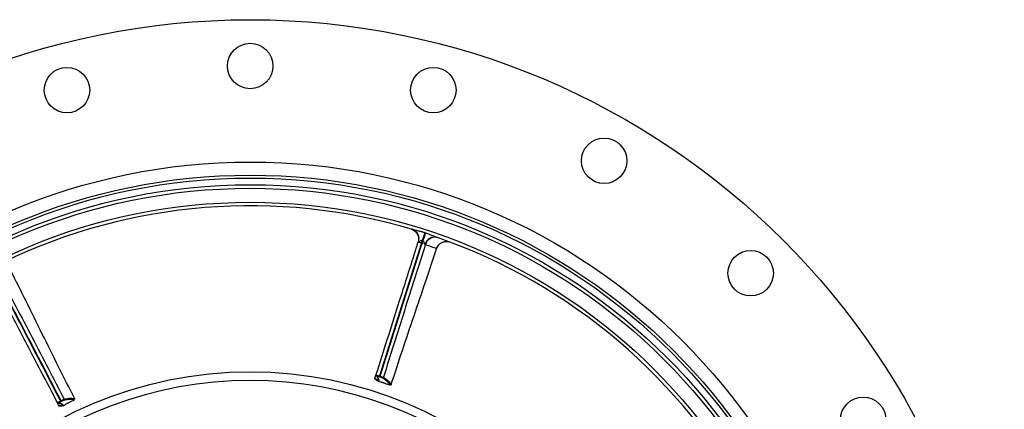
# Model space of a CAD drawing. Header units: millimetres. Extents: x 1557 to 3283, y 1651 to 3377.
# Tile 9 of 9: x 2156 to 3283, y 2931 to 3377. Entities that reach past the tile are written whole.
import ezdxf

# ---------------------------------------------------------------- set-up
doc = ezdxf.new("R2010")
doc.units = ezdxf.units.MM
doc.header["$LTSCALE"] = 2

msp = doc.modelspace()

# ---------------------------------------------------------------- linework, layer by layer
at = {"color": 7, "linetype": 'Continuous', "lineweight": 25}
for p, q in [((2603.8, 3137.7), (2603.9, 3137.7)), ((2562.4, 2966.9), (2566.4, 2978.8)), ((2566.7, 2964.5), (2564.9, 2965.1)), ((2568.1, 2968.2), (2567.3, 2968.5)), ((2567.6, 2969.4), (2568.4, 2969.1)), ((2581, 2959.7), (2581.1, 2959.7)), ((2200.6, 2935.3), (2195, 2946.5)), ((2202.5, 2940.7), (2203.3, 2941.1)), ((2218.8, 2943.4), (2218.9, 2943.4)), ((2203.7, 2940.2), (2203, 2939.8)), ((2205.3, 2936.6), (2203.6, 2935.7)), ((2204.3, 2936.7), (2204.1, 2936.9))]:
    msp.add_line(p, q, dxfattribs=at)
at = {"color": 7, "linetype": 'Continuous', "lineweight": 25, "flags": 128}
for points in [[(2619.5, 3133.6), (2619.3, 3132.8), (2619, 3131.8), (2618.6, 3130.7), (2618.2, 3129.6), (2617.9, 3128.3), (2617.4, 3127.1), (2617, 3125.7), (2616.6, 3124.4)], [(2620.3, 3133.3), (2620.1, 3132.5), (2619.7, 3131.6), (2619.4, 3130.5), (2619, 3129.3), (2618.6, 3128.1), (2618.2, 3126.8), (2617.8, 3125.5), (2617.3, 3124.1)], [(2567.3, 2968.5), (2567.3, 2968.5), (2567.4, 2968.5), (2567.4, 2968.6), (2567.4, 2968.7), (2567.5, 2968.9), (2567.5, 2969), (2567.6, 2969.2), (2567.6, 2969.4)], [(2568.1, 2968.2), (2568.1, 2968.2), (2568.2, 2968.3), (2568.2, 2968.4), (2568.2, 2968.5), (2568.3, 2968.6), (2568.3, 2968.8), (2568.4, 2969), (2568.4, 2969.1)], [(2203.7, 2940.2), (2203.7, 2940.3), (2203.7, 2940.3), (2203.6, 2940.4), (2203.6, 2940.5), (2203.5, 2940.6), (2203.4, 2940.8), (2203.4, 2940.9), (2203.3, 2941.1)], [(2203, 2939.8), (2203, 2939.9), (2202.9, 2939.9), (2202.9, 2940), (2202.8, 2940.1), (2202.8, 2940.2), (2202.7, 2940.4), (2202.6, 2940.6), (2202.5, 2940.7)]]:
    msp.add_lwpolyline(points, dxfattribs=at)
at = {"color": 7, "linetype": 'Continuous', "lineweight": 25}
for centre, radius in [((2419.7, 2514.3), 863), ((2419.7, 3324.3), 26), ((2210, 3296.7), 26), ((2629.3, 3296.7), 26), ((2824.7, 3215.8), 26), ((2419.7, 2514.3), 700), ((2419.7, 2514.3), 685), ((2419.7, 2514.3), 681.7), ((2419.7, 2514.3), 674), ((2419.7, 2514.3), 670), ((2419.7, 2514.3), 654), ((2992.4, 3087.1), 26), ((2419.7, 2514.3), 460), ((3121.2, 2919.3), 26)]:
    msp.add_circle(centre, radius, dxfattribs=at)
for centre, radius, start, end in [((2419.7, 2514.3), 650, 73.4051, 115.7442), ((2601.4, 3126.5), 11.5, 340.1791, 70.2297), ((2630.9, 3116.9), 11.5, 73.9747, 164.6684), ((2631.5, 3116.3), 11.9, 71.206, 162.7777), ((2419.7, 2514.3), 650, 28.4051, 70.7442), ((2419.7, 2514.3), 450, 287.9297, 252.0703), ((2571.2, 2968.2), 1, 253.4173, 342.2746), ((2205.9, 2942.4), 1, 298.4212, 27.272)]:
    msp.add_arc(centre, radius, start, end, dxfattribs=at)
for points, knots in [([(2603.9, 3137.7), (2604, 3137.7), (2604.4, 3137.5), (2605.3, 3137.2), (2607, 3136.3), (2608.8, 3134.9), (2610.3, 3133), (2611.4, 3131), (2612.2, 3128.9), (2612.3, 3127.4), (2612.3, 3126.7)], [0, 0, 0, 0, 0.008172, 0.085666, 0.204409, 0.393052, 0.544219, 0.693449, 0.857392, 1, 1, 1, 1]), ([(2605.3, 3137.3), (2605.9, 3137.1), (2606.4, 3137), (2607.6, 3136.7), (2608.2, 3136.6), (2609.9, 3136.2), (2611.2, 3135.9), (2613.6, 3135.3), (2614.8, 3135), (2617.2, 3134.3), (2618.4, 3134), (2619.5, 3133.6)], [0, 0, 0, 0, 0.125, 0.125, 0.25, 0.25, 0.5, 0.5, 0.75, 0.75, 1, 1, 1, 1]), ([(2619.5, 3133.6), (2619.7, 3133.6), (2619.8, 3133.5), (2619.9, 3133.5), (2620, 3133.4), (2620.2, 3133.4), (2620.3, 3133.3)], [0, 0, 0, 0, 0.000171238, 0.000171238, 0.000171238, 0.0004115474, 0.0004115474, 0.0004115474, 0.0004115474]), ([(2620.3, 3133.3), (2621.1, 3133.1), (2623.7, 3132.2), (2627.3, 3130.8), (2631.1, 3129.1), (2633.2, 3128.3), (2634, 3128)], [0, 0, 0, 0, 0.172926, 0.529382, 0.795145, 1, 1, 1, 1]), ([(2563.8, 2970.5), (2564.4, 2972.4), (2569.2, 2987.6), (2578.2, 3016), (2592, 3059.8), (2603.3, 3095.3), (2610.3, 3117.6), (2611.8, 3122.6)], [0, 0, 0, 0, 0.038378, 0.29937, 0.560351, 0.902386, 1, 1, 1, 1]), ([(2616.6, 3124.4), (2612.5, 3111.4), (2608.4, 3098.5), (2600.3, 3072.7), (2596.2, 3059.8), (2588, 3034), (2583.9, 3021.1), (2575.8, 2995.2), (2571.7, 2982.3), (2567.6, 2969.4)], [0, 0, 0, 0, 0.25, 0.25, 0.5, 0.5, 0.75, 0.75, 1, 1, 1, 1]), ([(2568.4, 2969.1), (2572.5, 2982.1), (2576.6, 2995), (2584.7, 3020.8), (2588.8, 3033.7), (2597, 3059.5), (2601, 3072.5), (2607.1, 3091.8), (2609.2, 3098.3), (2613.3, 3111.2), (2615.3, 3117.7), (2617.3, 3124.1)], [0, 0, 0, 0, 0.25, 0.25, 0.5, 0.5, 0.75, 0.75, 0.875, 0.875, 1, 1, 1, 1]), ([(2612.3, 3126.7), (2612.3, 3126.5), (2612.5, 3125.5), (2612.3, 3124.1), (2611.9, 3123), (2611.7, 3122.6)], [0, 0, 0, 0, 0.105824, 0.735543, 1, 1, 1, 1]), ([(2612.2, 3122.6), (2612.1, 3122.6), (2611.8, 3122.7), (2611.8, 3122.6), (2611.8, 3122.6)], [0, 0, 0, 0, 0.420654, 1, 1, 1, 1]), ([(2616.6, 3124.4), (2616.3, 3124.4), (2616.1, 3124.5), (2615.7, 3124.4), (2615.4, 3124.3), (2614.8, 3124.1), (2614.4, 3123.9), (2613.7, 3123.4), (2613.4, 3123.2), (2612.9, 3122.9), (2612.8, 3122.8), (2612.5, 3122.6), (2612.3, 3122.6), (2612.2, 3122.6)], [0, 0, 0, 0, 0.125, 0.125, 0.25, 0.25, 0.5, 0.5, 0.75, 0.75, 0.875, 0.875, 1, 1, 1, 1]), ([(2617.3, 3124.1), (2617.2, 3124.2), (2617, 3124.2), (2616.9, 3124.3), (2616.8, 3124.3), (2616.7, 3124.3), (2616.6, 3124.4)], [0, 0, 0, 0, 0.0002366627, 0.0002366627, 0.0002366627, 0.0004053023, 0.0004053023, 0.0004053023, 0.0004053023]), ([(2619.8, 3120), (2619.7, 3120), (2619.6, 3120.2), (2619.5, 3120.4), (2619.4, 3120.6), (2619.2, 3121.2), (2619.1, 3121.6), (2618.8, 3122.4), (2618.6, 3122.8), (2618.2, 3123.4), (2618.1, 3123.6), (2617.8, 3123.9), (2617.6, 3124), (2617.3, 3124.1)], [0, 0, 0, 0, 0.125, 0.125, 0.25, 0.25, 0.5, 0.5, 0.75, 0.75, 0.875, 0.875, 1, 1, 1, 1]), ([(2633.1, 3115.1), (2633.2, 3115.4), (2633.6, 3116.7), (2634.7, 3118.5), (2636.3, 3120.3), (2638.1, 3121.7), (2640, 3122.6), (2641.8, 3123.2), (2643.5, 3123.4), (2645.1, 3123.4), (2646.3, 3123.3), (2647.3, 3123.1), (2648, 3122.9), (2648.4, 3122.8), (2648.5, 3122.7), (2648.5, 3122.7)], [0, 0, 0, 0, 0.0596359, 0.1997153, 0.3270187, 0.4440346, 0.5519019, 0.6507971, 0.7402778, 0.8193578, 0.8865403, 0.9399303, 0.9776869, 0.9985412, 1, 1, 1, 1]), ([(2620.1, 3119.8), (2616.1, 3107.1), (2612.1, 3094.5), (2604.1, 3069.2), (2600.1, 3056.5), (2592.1, 3031.2), (2588.1, 3018.5), (2580.1, 2993.2), (2576.1, 2980.5), (2572.2, 2967.9)], [0, 0, 0, 0, 0.25, 0.25, 0.5, 0.5, 0.75, 0.75, 1, 1, 1, 1]), ([(2581.1, 2959.7), (2585.3, 2972.7), (2593.9, 2998.9), (2607.2, 3038.3), (2620.3, 3077.1), (2628.9, 3102.7), (2633, 3115.1)], [0, 0, 0, 0, 0.249498, 0.505364, 0.761202, 1, 1, 1, 1]), ([(2218.9, 2943.4), (2212.7, 2955.6), (2200.3, 2980.2), (2181.8, 3017.4), (2163.6, 3054.2), (2151.6, 3078.3), (2145.7, 3090)], [0, 0, 0, 0, 0.249498, 0.505365, 0.761202, 1, 1, 1, 1]), ([(2199, 2938.8), (2192.9, 2950.6), (2186.8, 2962.4), (2174.5, 2986), (2168.4, 2997.8), (2159.2, 3015.4), (2156.1, 3021.3), (2150, 3033.1), (2146.9, 3039), (2140.8, 3050.8), (2137.7, 3056.7), (2131.6, 3068.5), (2128.5, 3074.4), (2125.5, 3080.3)], [0, 0, 0, 0, 0.25, 0.25, 0.5, 0.5, 0.625, 0.625, 0.75, 0.75, 0.875, 0.875, 1, 1, 1, 1]), ([(2127.5, 3084.9), (2130.4, 3079.4), (2141.7, 3057.7), (2159.4, 3023.7), (2180.6, 2982.9), (2194.3, 2956.5), (2201.6, 2942.5), (2202.5, 2940.7)], [0, 0, 0, 0, 0.115344, 0.451094, 0.707273, 0.963452, 1, 1, 1, 1]), ([(2203.3, 2941.1), (2197, 2953.1), (2190.8, 2965.1), (2178.3, 2989.2), (2172, 3001.2), (2159.5, 3025.2), (2153.3, 3037.2), (2143.9, 3055.2), (2140.8, 3061.2), (2134.5, 3073.3), (2131.4, 3079.3), (2128.3, 3085.3)], [0, 0, 0, 0, 0.25, 0.25, 0.5, 0.5, 0.75, 0.75, 0.875, 0.875, 1, 1, 1, 1]), ([(2133.3, 3084.2), (2139.4, 3072.4), (2145.5, 3060.6), (2157.8, 3037.1), (2163.9, 3025.3), (2176.2, 3001.7), (2182.3, 2990), (2194.6, 2966.4), (2200.7, 2954.6), (2206.8, 2942.8)], [0, 0, 0, 0, 0.25, 0.25, 0.5, 0.5, 0.75, 0.75, 1, 1, 1, 1]), ([(2563.1, 2965.6), (2562.8, 2965.7), (2562.6, 2965.9), (2562.3, 2966.4), (2562.3, 2966.7), (2562.4, 2966.9)], [0, 0, 0, 0, 0.5, 0.5, 1, 1, 1, 1]), ([(2566.1, 2963.5), (2565.8, 2963.6), (2565.2, 2963.8), (2564, 2964.9), (2563.2, 2965.5), (2563.1, 2965.6)], [0, 0, 0, 0, 0.422086, 0.898436, 1, 1, 1, 1]), ([(2563.9, 2969.6), (2563.9, 2969.6), (2563.8, 2969.7), (2563.8, 2969.9), (2563.7, 2970.2), (2563.8, 2970.4), (2563.8, 2970.5)], [0, 0, 0, 0, 0.1553095, 0.3777455, 0.5955743, 1, 1, 1, 1]), ([(2563.8, 2970.5), (2563.8, 2970.5), (2563.8, 2970.5), (2563.9, 2970.5), (2563.9, 2970.5), (2564.2, 2970.4), (2564.5, 2970.3), (2565, 2970.2), (2565.2, 2970.1), (2565.6, 2970), (2565.9, 2969.9), (2566.3, 2969.8), (2566.6, 2969.7), (2567.1, 2969.6), (2567.4, 2969.5), (2567.6, 2969.4)], [0, 0, 0, 0, 0.125, 0.125, 0.25, 0.25, 0.5, 0.5, 0.625, 0.625, 0.75, 0.75, 0.875, 0.875, 1, 1, 1, 1]), ([(2563.9, 2969.6), (2564.1, 2969.4), (2564.4, 2969.1), (2564.8, 2968.6), (2565.1, 2968.2), (2565.3, 2967.8), (2565.5, 2967.5), (2565.6, 2967.2), (2565.8, 2966.8), (2565.9, 2966.4), (2566.1, 2965.9), (2566.1, 2965.4), (2566.1, 2965.2), (2566.1, 2965.1)], [0, 0, 0, 0, 0.137621, 0.247767, 0.330473, 0.395489, 0.46147, 0.528862, 0.609566, 0.688238, 0.77073, 0.877604, 1, 1, 1, 1]), ([(2567.3, 2968.5), (2567.1, 2968.5), (2566.9, 2968.6), (2566.6, 2968.7), (2566.4, 2968.8), (2566, 2968.9), (2565.8, 2968.9), (2565.5, 2969), (2565.4, 2969), (2565, 2969.1), (2564.7, 2969.2), (2564.5, 2969.2), (2564.5, 2969.2), (2564.4, 2969.2), (2564.4, 2969.2), (2564.4, 2969.2)], [0, 0, 0, 0, 0.125, 0.125, 0.25, 0.25, 0.375, 0.375, 0.5, 0.5, 0.75, 0.75, 0.875, 0.875, 1, 1, 1, 1]), ([(2566, 2963.4), (2566.9, 2963.2), (2567.9, 2962.9), (2569.6, 2962.5), (2570.4, 2962.3), (2571, 2962.1), (2571.4, 2962), (2571.9, 2961.8), (2572.6, 2961.6), (2573.4, 2961.3), (2574.8, 2960.8), (2577.2, 2959.9), (2578.8, 2959.4), (2580, 2959)], [0, 0, 0, 0, 0.308857, 0.368035, 0.415202, 0.434847, 0.452962, 0.470669, 0.488987, 0.530119, 0.57966, 0.703531, 1, 1, 1, 1]), ([(2570.9, 2967.2), (2570.9, 2967.2), (2570.7, 2967.3), (2570.4, 2967.4), (2570.2, 2967.5), (2569.7, 2967.7), (2569.4, 2967.8), (2568.8, 2968), (2568.5, 2968.1), (2568.1, 2968.2)], [0, 0, 0, 0, 0.25, 0.25, 0.5, 0.5, 0.75, 0.75, 1, 1, 1, 1]), ([(2568.4, 2969.1), (2568.9, 2969), (2569.3, 2968.9), (2570.1, 2968.6), (2570.5, 2968.5), (2571.2, 2968.2), (2571.5, 2968.1), (2571.9, 2968), (2572.1, 2967.9), (2572.2, 2967.9)], [0, 0, 0, 0, 0.25, 0.25, 0.5, 0.5, 0.75, 0.75, 1, 1, 1, 1]), ([(2579.7, 2959.2), (2579.7, 2959.3), (2579.5, 2959.5), (2577.7, 2962), (2575.3, 2964.4), (2572.4, 2966.3), (2570.9, 2967.2)], [0, 0, 0, 0, 0.121377, 0.272898, 0.636269, 1, 1, 1, 1]), ([(2580.5, 2959.1), (2580.6, 2959.1), (2580.8, 2959.3), (2581, 2959.5), (2581.1, 2959.7), (2581.1, 2959.7)], [0, 0, 0, 0, 0.394214, 0.785812, 1, 1, 1, 1]), ([(2203.3, 2941.1), (2203.7, 2941.3), (2204.1, 2941.5), (2204.9, 2941.9), (2205.2, 2942.1), (2205.9, 2942.4), (2206.2, 2942.6), (2206.6, 2942.8), (2206.7, 2942.8), (2206.8, 2942.8)], [0, 0, 0, 0, 0.25, 0.25, 0.5, 0.5, 0.75, 0.75, 1, 1, 1, 1]), ([(2206.4, 2941.5), (2206.3, 2941.5), (2206.2, 2941.4), (2205.9, 2941.3), (2205.7, 2941.2), (2205.2, 2941), (2204.9, 2940.8), (2204.3, 2940.6), (2204, 2940.4), (2203.7, 2940.2)], [0, 0, 0, 0, 0.25, 0.25, 0.5, 0.5, 0.75, 0.75, 1, 1, 1, 1]), ([(2205.6, 2935.4), (2206.4, 2935.8), (2207.3, 2936.3), (2208.8, 2937.3), (2209.5, 2937.6), (2210, 2938), (2210.5, 2938.2), (2210.9, 2938.4), (2211.5, 2938.7), (2212.3, 2939.1), (2213.7, 2939.8), (2216, 2940.8), (2217.5, 2941.6), (2218.6, 2942.1)], [0, 0, 0, 0, 0.3088568, 0.3680354, 0.4152019, 0.4348476, 0.4529617, 0.4706693, 0.4889874, 0.5301184, 0.5796603, 0.7035311, 1, 1, 1, 1]), ([(2218.3, 2942.1), (2218.2, 2942.1), (2217.9, 2942.1), (2214.9, 2942.6), (2211.5, 2942.6), (2208.1, 2941.9), (2206.4, 2941.5)], [0, 0, 0, 0, 0.121377, 0.272898, 0.636269, 1, 1, 1, 1]), ([(2218.9, 2942.5), (2218.9, 2942.6), (2219, 2942.9), (2219, 2943.2), (2218.9, 2943.3), (2218.9, 2943.4)], [0, 0, 0, 0, 0.39422, 0.785815, 1, 1, 1, 1]), ([(2199, 2938.8), (2199, 2938.8), (2199, 2938.8), (2199.1, 2938.8), (2199.1, 2938.9), (2199.4, 2939), (2199.6, 2939.2), (2200.1, 2939.4), (2200.3, 2939.5), (2200.7, 2939.7), (2200.9, 2939.9), (2201.3, 2940.1), (2201.6, 2940.2), (2202, 2940.5), (2202.3, 2940.6), (2202.5, 2940.7)], [0, 0, 0, 0, 0.125, 0.125, 0.25, 0.25, 0.5, 0.5, 0.625, 0.625, 0.75, 0.75, 0.875, 0.875, 1, 1, 1, 1]), ([(2199.8, 2938.2), (2199.7, 2938.3), (2199.6, 2938.3), (2199.4, 2938.4), (2199.2, 2938.5), (2199.1, 2938.7), (2199, 2938.8)], [0, 0, 0, 0, 0.155309, 0.377762, 0.595563, 1, 1, 1, 1]), ([(2199.8, 2938.2), (2200, 2938.2), (2200.5, 2938.2), (2201.1, 2938.1), (2201.6, 2938), (2202, 2938), (2202.3, 2937.9), (2202.7, 2937.7), (2203.1, 2937.6), (2203.5, 2937.4), (2203.9, 2937.1), (2204.2, 2936.9), (2204.4, 2936.7), (2204.5, 2936.6)], [0, 0, 0, 0, 0.137621, 0.247767, 0.330473, 0.395489, 0.46147, 0.528862, 0.609566, 0.688238, 0.77073, 0.877604, 1, 1, 1, 1]), ([(2203, 2939.8), (2202.8, 2939.7), (2202.6, 2939.7), (2202.3, 2939.5), (2202.1, 2939.4), (2201.8, 2939.2), (2201.6, 2939.1), (2201.3, 2938.9), (2201.2, 2938.9), (2200.8, 2938.7), (2200.6, 2938.5), (2200.5, 2938.4), (2200.4, 2938.4), (2200.4, 2938.4), (2200.4, 2938.3), (2200.4, 2938.3)], [0, 0, 0, 0, 0.125, 0.125, 0.25, 0.25, 0.375, 0.375, 0.5, 0.5, 0.75, 0.75, 0.875, 0.875, 1, 1, 1, 1]), ([(2202, 2934.8), (2201.7, 2934.7), (2201.4, 2934.7), (2200.9, 2934.8), (2200.7, 2935), (2200.6, 2935.3)], [0, 0, 0, 0, 0.5, 0.5, 1, 1, 1, 1]), ([(2205.7, 2935.5), (2205.4, 2935.3), (2204.8, 2935.1), (2203.1, 2935), (2202.1, 2934.9), (2202, 2934.8)], [0, 0, 0, 0, 0.4220861, 0.8984364, 1, 1, 1, 1])]:
    msp.add_open_spline(points, degree=3, knots=knots, dxfattribs=at)
at = {"color": 8, "linetype": 'Continuous', "lineweight": 25}
for points, knots in [([(2617.4, 3120.8), (2617, 3120.9), (2616.3, 3121.1), (2613.9, 3121.9), (2612.7, 3122.2)], [0, 0, 0, 0, 0.50172, 1, 1, 1, 1]), ([(2633, 3115.1), (2632.9, 3115.1), (2632.7, 3115.2), (2628.1, 3117), (2623.6, 3118.6), (2620.1, 3119.8)], [0, 0, 0, 0, 0.099626, 0.306656, 1, 1, 1, 1]), ([(2562.4, 2966.9), (2562.5, 2966.9), (2562.6, 2966.8), (2563.2, 2966.4), (2564.1, 2965.6), (2565.1, 2964.7), (2565.8, 2964.6), (2566.1, 2965), (2566.2, 2965.5), (2566.1, 2965.8), (2566.1, 2966)], [0, 0, 0, 0, 0.0273878, 0.0559981, 0.2174133, 0.426639, 0.5895626, 0.7974739, 0.8939351, 1, 1, 1, 1]), ([(2564.4, 2969.2), (2564.3, 2969.3), (2564.1, 2969.4), (2564, 2969.5), (2563.9, 2969.6), (2563.9, 2969.6)], [0, 0, 0, 0, 0.5866839, 0.9025929, 1, 1, 1, 1]), ([(2564.4, 2969.2), (2564.9, 2968.7), (2565.7, 2967.7), (2566.6, 2966), (2566.9, 2964.2), (2566.6, 2963.2), (2566.2, 2963.4), (2566.1, 2963.5)], [0, 0, 0, 0, 0.280723, 0.561336, 0.842116, 0.983209, 1, 1, 1, 1]), ([(2572.2, 2967.9), (2573.6, 2966.9), (2576.5, 2965), (2578.9, 2962.6), (2580.8, 2960.1), (2580.9, 2959.9), (2581, 2959.7)], [0, 0, 0, 0, 0.357502, 0.715436, 0.863474, 1, 1, 1, 1]), ([(2206.8, 2942.8), (2208.5, 2943.2), (2211.9, 2943.9), (2215.3, 2943.9), (2218.4, 2943.4), (2218.7, 2943.4), (2218.8, 2943.4)], [0, 0, 0, 0, 0.357502, 0.715436, 0.863474, 1, 1, 1, 1]), ([(2200.4, 2938.3), (2200.3, 2938.3), (2200.1, 2938.2), (2199.9, 2938.2), (2199.8, 2938.2), (2199.8, 2938.2)], [0, 0, 0, 0, 0.58666, 0.902585, 1, 1, 1, 1]), ([(2200.4, 2938.3), (2201, 2938.3), (2202.3, 2938.2), (2204.2, 2937.6), (2205.7, 2936.5), (2206.2, 2935.6), (2205.7, 2935.5), (2205.7, 2935.5)], [0, 0, 0, 0, 0.280723, 0.561336, 0.842116, 0.983209, 1, 1, 1, 1]), ([(2200.6, 2935.3), (2200.6, 2935.3), (2200.8, 2935.3), (2201.5, 2935.4), (2202.8, 2935.5), (2204, 2935.7), (2204.7, 2936), (2204.6, 2936.5), (2204.2, 2936.9), (2204, 2937.1), (2203.9, 2937.2)], [0, 0, 0, 0, 0.027388, 0.055998, 0.217413, 0.426639, 0.589563, 0.797474, 0.893935, 1, 1, 1, 1])]:
    msp.add_open_spline(points, degree=3, knots=knots, dxfattribs=at)
at = {"color": 7, "linetype": 'Continuous', "lineweight": 25}
msp.add_open_spline([(2620.1, 3119.8), (2620, 3119.8), (2619.9, 3119.9), (2619.8, 3120)], degree=3, dxfattribs=at)

doc.saveas('drawing.dxf')
